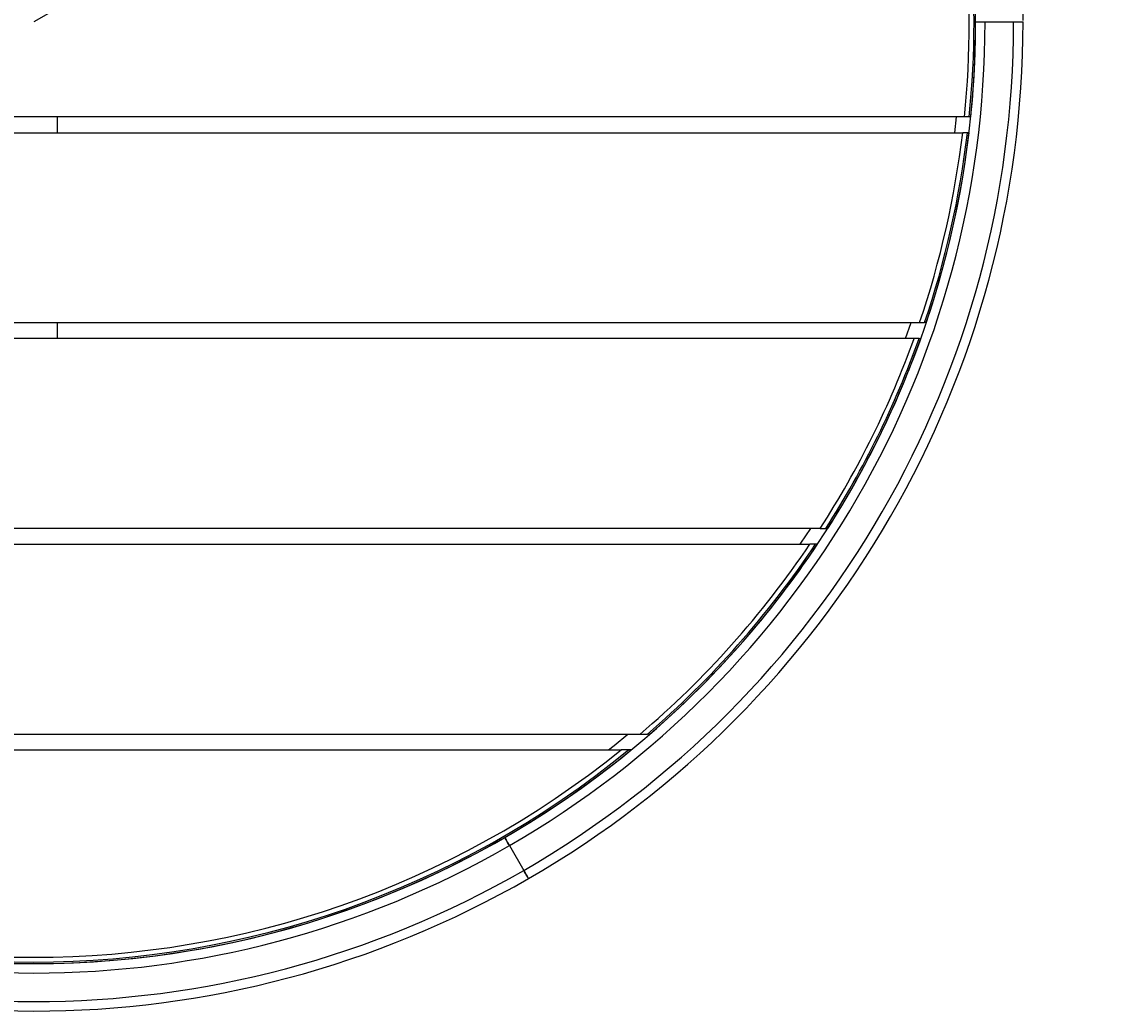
# Model space of a CAD drawing. Header units: millimetres. Extents: x 175 to 2927, y 493 to 2438.
# Tile 2 of 12: x 792 to 1485, y 493 to 1118. Entities that reach past the tile are written whole.
import ezdxf

# ---------------------------------------------------------------- set-up
doc = ezdxf.new("R2010")
doc.units = ezdxf.units.MM
doc.layers.add('LINHAS_LAYOUT', color=7, linetype='Continuous', lineweight=25)
doc.styles.add('SLDTEXTSTYLE0', font='TXT', dxfattribs={"width": 0.605})
doc.dimstyles.new('SLDDIMSTYLE2', dxfattribs={"dimtxt": 2.568319, "dimasz": 2, "dimexe": 0, "dimexo": 0.0625, "dimgap": 0.64208, "dimtad": 1, "dimdec": 1, "dimrnd": 1e-09, "dimzin": 12, "dimdsep": 46, "dimtxsty": 'SLDTEXTSTYLE0', "dimblk1": 'OBLIQUE', "dimblk2": 'OBLIQUE', "dimsah": 1, "dimcen": 0, "dimadec": 0, "dimazin": 3, "dimtfac": 1, "dimtdec": 1, "dimtofl": 0, "dimtmove": 0, "dimatfit": 3, "dimldrblk": 'OBLIQUE', "dimfxl": 0, "dimfrac": 2, "dimtolj": 1, "dimtzin": 12, "dimarcsym": 0})

# ---------------------------------------------------------------- blocks, each defined once
blk = doc.blocks.new('_OBLIQUE')
at = {"color": 0, "linetype": 'ByBlock', "lineweight": -2}
blk.add_line((-0.5, -0.5), (0.5, 0.5), dxfattribs=at)
blk = doc.blocks.new('_D_4')
at = {"layer": 'LINHAS_LAYOUT'}
for q in [(1484.56, 1513.47), (799.54, 1117.97)]:
    blk.add_line((1340.81, 1430.47), q, dxfattribs=at)
blk.add_arc((799.54, 1117.97), 625, 0.09167, 30.09167, dxfattribs=at)
at = {"layer": 'LINHAS_LAYOUT', "xscale": 2, "yscale": 2, "rotation": 210.0000000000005}
blk.add_blockref('_OBLIQUE', (1340.81, 1430.47, -157.73), dxfattribs=at)
at = {"layer": 'LINHAS_LAYOUT', "insert": (1475.55, 1512.21), "char_height": 2.646, "attachment_point": 1, "rotation": 30, "style": 'SLDTEXTSTYLE0'}
blk.add_mtext('R625', dxfattribs=at)

msp = doc.modelspace()

# ---------------------------------------------------------------- linework, layer by layer
at = {"color": 7, "linetype": 'Continuous', "lineweight": 25}
for p, q in [((1394.54, 1117.97), (1400.54, 1117.97)), ((1400.54, 1117.97), (1418.54, 1117.97)), ((1418.54, 1117.97), (1424.54, 1117.97)), ((1387.49, 1057.97), (211.59, 1057.97)), ((814.54, 1047.97), (814.54, 1057.97)), ((1381.34, 1047.97), (1382.46, 1057.97)), ((1391.51, 1057.97), (1390.5, 1057.97)), ((212.7, 1047.97), (1386.38, 1047.97)), ((1390.41, 1047.97), (1389.4, 1047.97)), ((239.91, 927.97), (1359.17, 927.97)), ((814.54, 917.97), (814.54, 927.97)), ((1350.35, 917.97), (1353.88, 927.97)), ((1363.39, 927.97), (1362.33, 927.97)), ((1355.67, 917.97), (243.41, 917.97)), ((1358.86, 917.97), (1359.92, 917.97)), ((1296.41, 797.97), (302.67, 797.97)), ((1299.98, 797.97), (1301.16, 797.97)), ((309.25, 787.97), (1289.83, 787.97)), ((1294.64, 787.97), (1293.44, 787.97)), ((416.42, 667.97), (1182.66, 667.97)), ((1188.8, 667.97), (1187.27, 667.97)), ((428.49, 657.97), (1170.59, 657.97)), ((1176.93, 657.97), (1175.35, 657.97)), ((1100.04, 597.49), (1109.04, 581.9))]:
    msp.add_line(p, q, dxfattribs=at)
at = {"color": 7, "linetype": 'Continuous', "lineweight": 25, "flags": 128}
for points in [[(1283.79, 787.97), (1284.18, 788.55), (1290.45, 797.97)], [(1162.58, 657.97), (1166.12, 660.79), (1174.9, 667.97)], [(1100.04, 597.49), (1099.46, 598.5), (1098.89, 599.48), (1098.37, 600.38), (1097.92, 601.16), (1097.55, 601.81), (1097.27, 602.29), (1097.1, 602.59), (1097.04, 602.69)], [(1097.04, 602.69), (1097.1, 602.59), (1097.27, 602.29), (1097.55, 601.81), (1097.92, 601.16), (1098.37, 600.38), (1098.89, 599.48), (1099.46, 598.5), (1100.04, 597.49)], [(1112.04, 576.71), (1111.98, 576.81), (1111.81, 577.1), (1111.53, 577.58), (1111.16, 578.23), (1110.71, 579.02), (1110.19, 579.91), (1109.63, 580.89), (1109.04, 581.9)], [(1109.04, 581.9), (1109.63, 580.89), (1110.19, 579.91), (1110.71, 579.02), (1111.16, 578.23), (1111.53, 577.58), (1111.81, 577.1), (1111.98, 576.81), (1112.04, 576.71)]]:
    msp.add_lwpolyline(points, dxfattribs=at)
at = {"color": 7, "linetype": 'Continuous', "lineweight": 25}
for radius, start, end in [(591, 354.17313, 5.82687), (594, 354.20266, 5.79734), (595, 354.21244, 5.78756), (595, 300, 0), (601, 300, 0), (619, 300, 0), (625, 300, 0), (591, 341.247, 353.19773), (594, 341.34522, 353.23225), (595, 341.37773, 353.24367), (591, 327.21725, 340.22), (594, 327.40342, 340.32403), (595, 327.46497, 340.35846), (591, 310.41034, 326.05646), (594, 310.74905, 326.25101), (595, 310.86069, 326.31533), (595, 230.63392, 309.36608), (594, 230.75164, 309.24836), (591, 231.109, 308.891), (595, 240, 300), (601, 240, 300), (619, 240, 300), (625, 240, 300)]:
    msp.add_arc((799.54, 1117.97), radius, start, end, dxfattribs=at)
for points, knots in [([(1390.5, 1057.97), (1390.47, 1057.97), (1390.4, 1057.97), (1389.89, 1057.97), (1389.13, 1057.97), (1388.28, 1057.97), (1387.71, 1057.97), (1387.49, 1057.97)], [0, 0, 0, 0, 0.213316, 0.426625, 0.640411, 0.855247, 1, 1, 1, 1]), ([(1389.4, 1047.97), (1389.37, 1047.97), (1389.3, 1047.97), (1388.79, 1047.97), (1388.03, 1047.97), (1387.18, 1047.97), (1386.61, 1047.97), (1386.38, 1047.97)], [0, 0, 0, 0, 0.212822, 0.425624, 0.639089, 0.85397, 1, 1, 1, 1]), ([(1359.17, 927.97), (1359.54, 927.97), (1360.28, 927.97), (1361.26, 927.97), (1361.98, 927.97), (1362.3, 927.97), (1362.32, 927.97), (1362.33, 927.97)], [0, 0, 0, 0, 0.230122, 0.460443, 0.684241, 0.896183, 1, 1, 1, 1]), ([(1358.86, 917.97), (1358.83, 917.97), (1358.76, 917.97), (1358.26, 917.97), (1357.51, 917.97), (1356.61, 917.97), (1355.97, 917.97), (1355.67, 917.97)], [0, 0, 0, 0, 0.199128, 0.398082, 0.601973, 0.817199, 1, 1, 1, 1]), ([(1296.41, 797.97), (1296.92, 797.97), (1297.9, 797.97), (1299.04, 797.97), (1299.73, 797.97), (1299.96, 797.97), (1299.97, 797.97), (1299.98, 797.97)], [0, 0, 0, 0, 0.296952, 0.567761, 0.759676, 0.952429, 1, 1, 1, 1]), ([(1293.44, 787.97), (1293.41, 787.97), (1293.35, 787.97), (1292.87, 787.97), (1292.16, 787.97), (1291.12, 787.97), (1290.29, 787.97), (1289.83, 787.97)], [0, 0, 0, 0, 0.170564, 0.340697, 0.521572, 0.731576, 1, 1, 1, 1]), ([(1182.66, 667.97), (1183.44, 667.97), (1184.67, 667.97), (1186.08, 667.97), (1186.84, 667.97), (1187.21, 667.97), (1187.25, 667.97), (1187.27, 667.97)], [0, 0, 0, 0, 0.384596, 0.609669, 0.777004, 0.903437, 1, 1, 1, 1]), ([(1175.35, 657.97), (1175.32, 657.97), (1175.26, 657.97), (1174.78, 657.97), (1173.85, 657.97), (1172.37, 657.97), (1171.2, 657.97), (1170.59, 657.97)], [0, 0, 0, 0, 0.121989, 0.243212, 0.426022, 0.706981, 1, 1, 1, 1])]:
    msp.add_open_spline(points, degree=3, knots=knots, dxfattribs=at)

# ---------------------------------------------------------------- dimensions: what is measured, and where the dimension line sits
at = {"layer": 'LINHAS_LAYOUT'}
dim = msp.add_radius_dim(center=(799.54, 1117.97), mpoint=(1340.81, 1430.47), dimstyle='SLDDIMSTYLE2', dxfattribs=at)
dim.commit()
dim.dimension.update_dxf_attribs({"geometry": '_D_4', "text_midpoint": (1480.91, 1511.36), "dimtype": 164})

doc.saveas('drawing.dxf')
